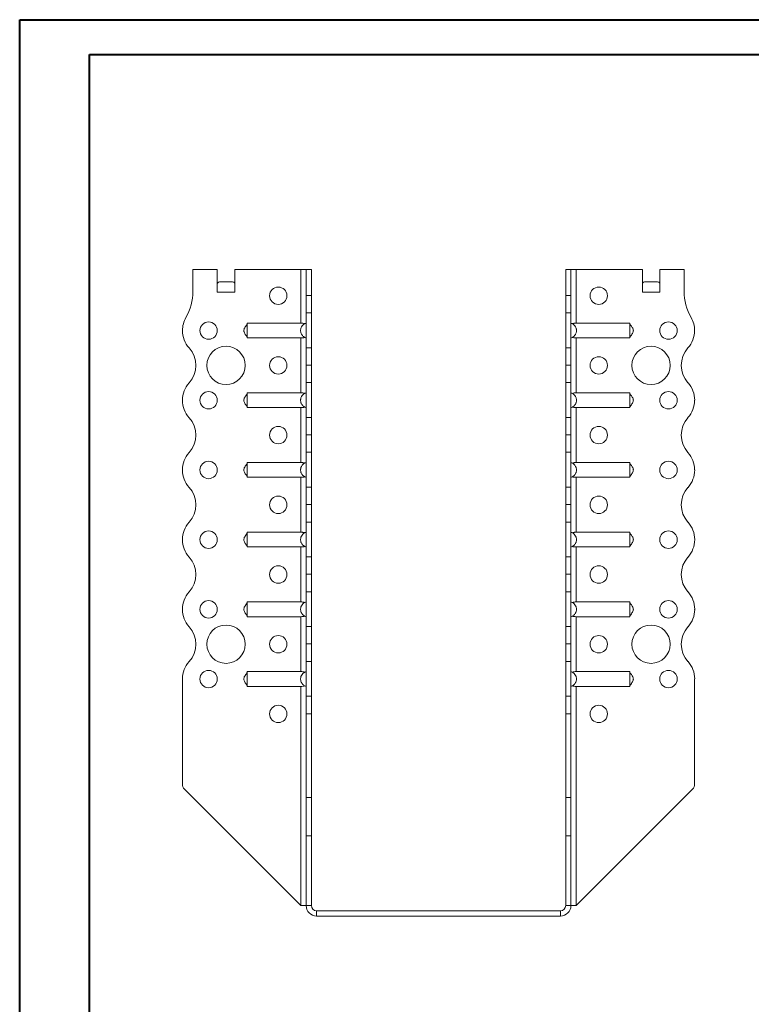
# Model space of a CAD drawing. Header units: millimetres. Extents: x 0 to 210, y 0 to 297.
# Tile 5 of 6: x 0 to 105, y 156 to 297. Entities that reach past the tile are written whole.
import ezdxf

# ---------------------------------------------------------------- set-up
doc = ezdxf.new("R2010")
doc.units = ezdxf.units.MM

msp = doc.modelspace()

# ---------------------------------------------------------------- linework, layer by layer
at = {"color": 7, "linetype": 'Continuous', "lineweight": 40}
for p, q in [((0.08, 0.21), (0.08, 297.21)), ((0.08, 297.21), (210.08, 297.21)), ((10.08, 292.21), (205.08, 292.21)), ((10.08, 5.21), (10.08, 292.21))]:
    msp.add_line(p, q, dxfattribs=at)
at = {"color": 7, "linetype": 'Continuous', "lineweight": 15}
for p, q in [((24.94, 261.36), (24.94, 258.22)), ((28.44, 261.36), (24.94, 261.36)), ((28.44, 258.11), (28.44, 261.36)), ((30.94, 258.11), (30.94, 261.36)), ((40.44, 261.36), (30.94, 261.36)), ((40.44, 261.36), (40.44, 253.67)), ((41.19, 261.36), (40.44, 261.36)), ((41.94, 261.36), (41.19, 261.36)), ((41.19, 257.64), (41.19, 261.36)), ((41.94, 257.64), (41.94, 261.36)), ((78.44, 261.36), (79.19, 261.36)), ((78.44, 257.64), (78.44, 261.36)), ((79.19, 257.64), (79.19, 261.36)), ((79.94, 261.36), (79.19, 261.36)), ((79.94, 253.67), (79.94, 261.36)), ((79.94, 261.36), (89.44, 261.36)), ((89.44, 258.11), (89.44, 261.36)), ((91.94, 258.11), (91.94, 261.36)), ((91.94, 261.36), (95.44, 261.36)), ((95.44, 261.36), (95.44, 258.22)), ((28.76, 259.61), (30.63, 259.61)), ((89.76, 259.61), (91.63, 259.61)), ((28.44, 258.11), (30.94, 258.11)), ((41.19, 257.64), (41.94, 257.64)), ((41.19, 255.14), (41.19, 257.64)), ((41.94, 257.64), (41.94, 255.14)), ((78.44, 257.64), (79.19, 257.64)), ((78.44, 255.14), (78.44, 257.64)), ((79.19, 257.64), (79.19, 255.14)), ((89.44, 258.11), (91.94, 258.11)), ((41.94, 255.14), (41.19, 255.14)), ((41.19, 255.14), (41.19, 250.14)), ((41.94, 250.14), (41.94, 255.14)), ((79.19, 255.14), (78.44, 255.14)), ((78.44, 250.14), (78.44, 255.14)), ((79.19, 250.14), (79.19, 255.14)), ((40.44, 253.67), (32.74, 253.67)), ((79.94, 253.67), (87.64, 253.67)), ((40.44, 251.56), (32.74, 251.56)), ((40.44, 251.56), (40.44, 243.67)), ((79.94, 251.56), (87.64, 251.56)), ((79.94, 243.67), (79.94, 251.56)), ((41.19, 250.14), (41.94, 250.14)), ((41.19, 247.64), (41.19, 250.14)), ((41.94, 250.14), (41.94, 247.64)), ((78.44, 250.14), (79.19, 250.14)), ((78.44, 247.64), (78.44, 250.14)), ((79.19, 250.14), (79.19, 247.64)), ((41.19, 247.64), (41.94, 247.64)), ((41.19, 245.14), (41.19, 247.64)), ((41.94, 247.64), (41.19, 247.64)), ((41.19, 247.64), (41.19, 247.64)), ((41.94, 247.64), (41.94, 245.14)), ((41.94, 247.64), (41.94, 247.64)), ((79.19, 247.64), (78.44, 247.64)), ((78.44, 247.64), (79.19, 247.64)), ((78.44, 247.64), (78.44, 247.64)), ((78.44, 245.14), (78.44, 247.64)), ((79.19, 247.64), (79.19, 247.64)), ((79.19, 247.64), (79.19, 245.14)), ((41.94, 245.14), (41.19, 245.14)), ((41.19, 245.14), (41.19, 240.14)), ((41.94, 240.14), (41.94, 245.14)), ((79.19, 245.14), (78.44, 245.14)), ((78.44, 240.14), (78.44, 245.14)), ((79.19, 240.14), (79.19, 245.14)), ((40.44, 243.67), (32.74, 243.67)), ((79.94, 243.67), (87.64, 243.67)), ((96.94, 242.62), (96.94, 242.62)), ((40.44, 241.56), (32.74, 241.56)), ((40.44, 241.56), (40.44, 233.67)), ((79.94, 241.56), (87.64, 241.56)), ((79.94, 233.67), (79.94, 241.56)), ((41.19, 240.14), (41.94, 240.14)), ((41.19, 237.64), (41.19, 240.14)), ((41.94, 240.14), (41.94, 237.64)), ((78.44, 240.14), (79.19, 240.14)), ((78.44, 237.64), (78.44, 240.14)), ((79.19, 240.14), (79.19, 237.64)), ((41.94, 237.64), (41.19, 237.64)), ((41.19, 237.64), (41.94, 237.64)), ((41.19, 235.14), (41.19, 237.64)), ((41.19, 237.64), (41.19, 237.64)), ((41.94, 237.64), (41.94, 235.14)), ((41.94, 237.64), (41.94, 237.64)), ((78.44, 237.64), (79.19, 237.64)), ((78.44, 235.14), (78.44, 237.64)), ((79.19, 237.64), (78.44, 237.64)), ((78.44, 237.64), (78.44, 237.64)), ((79.19, 237.64), (79.19, 235.14)), ((79.19, 237.64), (79.19, 237.64)), ((41.94, 235.14), (41.19, 235.14)), ((41.19, 235.14), (41.19, 230.14)), ((41.94, 230.14), (41.94, 235.14)), ((79.19, 235.14), (78.44, 235.14)), ((78.44, 230.14), (78.44, 235.14)), ((79.19, 230.14), (79.19, 235.14)), ((40.44, 233.67), (32.74, 233.67)), ((79.94, 233.67), (87.64, 233.67)), ((96.94, 232.61), (96.94, 232.61)), ((40.44, 231.56), (32.74, 231.56)), ((40.44, 231.56), (40.44, 223.67)), ((79.94, 231.56), (87.64, 231.56)), ((79.94, 223.67), (79.94, 231.56)), ((41.19, 230.14), (41.94, 230.14)), ((41.19, 227.64), (41.19, 230.14)), ((41.94, 230.14), (41.94, 227.64)), ((78.44, 230.14), (79.19, 230.14)), ((78.44, 227.64), (78.44, 230.14)), ((79.19, 230.14), (79.19, 227.64)), ((41.19, 227.64), (41.94, 227.64)), ((41.19, 225.14), (41.19, 227.64)), ((41.94, 227.64), (41.19, 227.64)), ((41.19, 227.64), (41.19, 227.64)), ((41.94, 227.64), (41.94, 225.14)), ((41.94, 227.64), (41.94, 227.64)), ((78.44, 227.64), (79.19, 227.64)), ((78.44, 225.14), (78.44, 227.64)), ((79.19, 227.64), (78.44, 227.64)), ((78.44, 227.64), (78.44, 227.64)), ((79.19, 227.64), (79.19, 225.14)), ((79.19, 227.64), (79.19, 227.64)), ((41.94, 225.14), (41.19, 225.14)), ((41.19, 225.14), (41.19, 220.14)), ((41.94, 220.14), (41.94, 225.14)), ((79.19, 225.14), (78.44, 225.14)), ((78.44, 220.14), (78.44, 225.14)), ((79.19, 220.14), (79.19, 225.14)), ((40.44, 223.67), (32.74, 223.67)), ((79.94, 223.67), (87.64, 223.67)), ((96.94, 222.62), (96.94, 222.61)), ((40.44, 221.56), (32.74, 221.56)), ((40.44, 221.56), (40.44, 213.67)), ((79.94, 221.56), (87.64, 221.56)), ((79.94, 213.67), (79.94, 221.56)), ((41.19, 220.14), (41.94, 220.14)), ((41.19, 217.64), (41.19, 220.14)), ((41.94, 220.14), (41.94, 217.64)), ((78.44, 220.14), (79.19, 220.14)), ((78.44, 217.64), (78.44, 220.14)), ((79.19, 220.14), (79.19, 217.64)), ((41.19, 217.64), (41.94, 217.64)), ((41.19, 215.14), (41.19, 217.64)), ((41.94, 217.64), (41.19, 217.64)), ((41.19, 217.64), (41.19, 217.64)), ((41.94, 217.64), (41.94, 215.14)), ((41.94, 217.64), (41.94, 217.64)), ((79.19, 217.64), (78.44, 217.64)), ((78.44, 217.64), (79.19, 217.64)), ((78.44, 217.64), (78.44, 217.64)), ((78.44, 215.14), (78.44, 217.64)), ((79.19, 217.64), (79.19, 217.64)), ((79.19, 217.64), (79.19, 215.14)), ((41.94, 215.14), (41.19, 215.14)), ((41.19, 215.14), (41.19, 210.14)), ((41.94, 210.14), (41.94, 215.14)), ((79.19, 215.14), (78.44, 215.14)), ((78.44, 210.14), (78.44, 215.14)), ((79.19, 210.14), (79.19, 215.14)), ((40.44, 213.67), (32.74, 213.67)), ((79.94, 213.67), (87.64, 213.67)), ((23.44, 212.61), (23.44, 212.61)), ((96.94, 212.62), (96.94, 212.61)), ((40.44, 211.56), (32.74, 211.56)), ((40.44, 211.56), (40.44, 203.67)), ((79.94, 211.56), (87.64, 211.56)), ((79.94, 203.67), (79.94, 211.56)), ((41.19, 210.14), (41.94, 210.14)), ((41.19, 207.64), (41.19, 210.14)), ((41.94, 210.14), (41.94, 207.64)), ((78.44, 210.14), (79.19, 210.14)), ((78.44, 207.64), (78.44, 210.14)), ((79.19, 210.14), (79.19, 207.64)), ((41.94, 207.64), (41.19, 207.64)), ((41.19, 207.64), (41.94, 207.64)), ((41.19, 205.14), (41.19, 207.64)), ((41.19, 207.64), (41.19, 207.64)), ((41.94, 207.64), (41.94, 205.14)), ((41.94, 207.64), (41.94, 207.64)), ((79.19, 207.64), (78.44, 207.64)), ((78.44, 207.64), (79.19, 207.64)), ((78.44, 205.14), (78.44, 207.64)), ((78.44, 207.64), (78.44, 207.64)), ((79.19, 207.64), (79.19, 205.14)), ((79.19, 207.64), (79.19, 207.64)), ((41.94, 205.14), (41.19, 205.14)), ((41.19, 205.14), (41.19, 200.14)), ((41.94, 200.14), (41.94, 205.14)), ((79.19, 205.14), (78.44, 205.14)), ((78.44, 200.14), (78.44, 205.14)), ((79.19, 200.14), (79.19, 205.14)), ((40.44, 203.67), (32.74, 203.67)), ((79.94, 203.67), (87.64, 203.67)), ((23.44, 202.62), (23.44, 187.53)), ((96.94, 202.62), (96.94, 187.53)), ((40.44, 201.56), (32.74, 201.56)), ((40.44, 201.56), (40.44, 170.11)), ((79.94, 201.56), (87.64, 201.56)), ((79.94, 170.11), (79.94, 201.56)), ((41.19, 200.14), (41.94, 200.14)), ((41.19, 197.64), (41.19, 200.14)), ((41.94, 200.14), (41.94, 197.64)), ((78.44, 200.14), (79.19, 200.14)), ((78.44, 197.64), (78.44, 200.14)), ((79.19, 200.14), (79.19, 197.64)), ((41.94, 197.64), (41.19, 197.64)), ((41.19, 185.61), (41.19, 197.64)), ((41.94, 185.61), (41.94, 197.64)), ((79.19, 197.64), (78.44, 197.64)), ((78.44, 185.61), (78.44, 197.64)), ((79.19, 185.61), (79.19, 197.64)), ((40.44, 170.11), (23.74, 186.82)), ((79.94, 170.11), (96.65, 186.82)), ((41.94, 185.61), (41.19, 185.61)), ((41.19, 180.11), (41.19, 185.61)), ((41.94, 180.11), (41.94, 185.61)), ((78.44, 185.61), (79.19, 185.61)), ((78.44, 180.11), (78.44, 185.61)), ((79.19, 180.11), (79.19, 185.61)), ((41.19, 180.11), (41.94, 180.11)), ((41.19, 170.11), (41.19, 180.11)), ((41.94, 170.11), (41.94, 180.11)), ((78.44, 170.11), (78.44, 180.11)), ((78.44, 180.11), (79.19, 180.11)), ((79.19, 170.11), (79.19, 180.11)), ((40.44, 170.11), (41.19, 170.11)), ((41.19, 170.11), (41.94, 170.11)), ((78.44, 170.11), (79.19, 170.11)), ((79.19, 170.11), (79.94, 170.11)), ((42.69, 169.36), (42.69, 168.61)), ((77.69, 169.36), (42.69, 169.36)), ((77.69, 168.61), (42.69, 168.61)), ((77.69, 169.36), (77.69, 168.61))]:
    msp.add_line(p, q, dxfattribs=at)
for centre, radius in [((37.19, 257.61), 1.25), ((83.19, 257.61), 1.25), ((27.19, 252.61), 1.25), ((93.19, 252.61), 1.25), ((29.69, 247.61), 2.75), ((90.69, 247.61), 2.75), ((37.19, 247.61), 1.25), ((83.19, 247.61), 1.25), ((27.19, 242.61), 1.25), ((93.19, 242.61), 1.25), ((37.19, 237.61), 1.25), ((83.19, 237.61), 1.25), ((27.19, 232.61), 1.25), ((93.19, 232.61), 1.25), ((37.19, 227.61), 1.25), ((83.19, 227.61), 1.25), ((27.19, 222.61), 1.25), ((93.19, 222.61), 1.25), ((37.19, 217.61), 1.25), ((83.19, 217.61), 1.25), ((27.19, 212.61), 1.25), ((93.19, 212.61), 1.25), ((29.69, 207.61), 2.75), ((90.69, 207.61), 2.75), ((37.19, 207.61), 1.25), ((83.19, 207.61), 1.25), ((27.19, 202.61), 1.25), ((93.19, 202.61), 1.25), ((37.19, 197.61), 1.25), ((83.19, 197.61), 1.25)]:
    msp.add_circle(centre, radius, dxfattribs=at)
for centre, radius, start, end in [((17.44, 258.22), 7.5, 330.0736, 0), ((102.94, 258.22), 7.5, 180, 209.9264), ((27.19, 252.61), 3.75, 150.0736, 179.9591), ((93.19, 252.61), 3.75, 0.0409, 29.9264), ((27.19, 252.62), 3.75, 180, 221.8123), ((93.19, 252.62), 3.75, 318.1877, 0), ((21.6, 247.61), 3.75, 318.1863, 41.8123), ((98.78, 247.61), 3.75, 138.1877, 221.8196), ((27.19, 242.61), 3.75, 138.1863, 180), ((93.2, 242.62), 3.75, 0, 41.8196), ((27.19, 242.61), 3.75, 180, 221.8137), ((93.19, 242.62), 3.75, 318.1877, 0), ((21.6, 237.61), 3.75, 318.1863, 41.8137), ((98.78, 237.61), 3.75, 138.1877, 221.8123), ((27.19, 232.61), 3.75, 138.1863, 180), ((93.19, 232.61), 3.75, 0, 41.8123), ((27.19, 232.61), 3.75, 180, 221.8137), ((93.2, 232.61), 3.75, 318.1804, 0), ((21.6, 227.61), 3.75, 318.1863, 41.8137), ((98.78, 227.61), 3.75, 138.1804, 221.8196), ((27.19, 222.61), 3.75, 138.1863, 180), ((93.2, 222.62), 3.75, 0, 41.8196), ((27.19, 222.61), 3.75, 180, 221.8137), ((93.2, 222.61), 3.75, 318.1804, 0), ((21.6, 217.61), 3.75, 318.1877, 41.8137), ((98.78, 217.61), 3.75, 138.1804, 221.8196), ((27.19, 212.61), 3.75, 138.1877, 180), ((93.2, 212.62), 3.75, 0, 41.8196), ((27.19, 212.61), 3.75, 180, 221.8196), ((93.2, 212.61), 3.75, 318.1804, 0), ((21.6, 207.61), 3.75, 318.1804, 41.8196), ((98.78, 207.61), 3.75, 138.1804, 221.8196), ((27.19, 202.62), 3.75, 138.1804, 180), ((93.2, 202.62), 3.75, 0, 41.8196), ((24.44, 187.53), 1, 180, 225), ((95.94, 187.53), 1, 315, 0), ((42.69, 170.11), 1.5, 180, 270), ((42.69, 170.11), 0.75, 180, 270), ((77.69, 170.11), 1.5, 270, 360), ((77.69, 170.11), 0.75, 270, 0)]:
    msp.add_arc(centre, radius, start, end, dxfattribs=at)
for centre, start_param, end_param in [((28.76, 258.11), 0, 0.523599), ((30.63, 258.11), 5.759587, 6.283185), ((89.76, 258.11), 0, 0.523599), ((91.63, 258.11), 5.759587, 6.283185)]:
    msp.add_ellipse(centre, major_axis=(0, 1.5), ratio=0.416667, start_param=start_param, end_param=end_param, dxfattribs=at)
for points, knots in [([(32.74, 253.62), (32.73, 253.58), (32.7, 253.51), (32.59, 253.35), (32.45, 253.15), (32.31, 252.92), (32.24, 252.72), (32.24, 252.54), (32.29, 252.37), (32.39, 252.17), (32.52, 251.97), (32.66, 251.8), (32.71, 251.68), (32.74, 251.61)], [0, 0, 0, 0, 0.074836, 0.14371, 0.270797, 0.374245, 0.474653, 0.529435, 0.589306, 0.699735, 0.799242, 0.886571, 1, 1, 1, 1]), ([(32.74, 253.67), (32.74, 253.66), (32.74, 253.64), (32.74, 253.59), (32.74, 253.56), (32.74, 253.49), (32.74, 253.45), (32.74, 253.37), (32.74, 253.32), (32.74, 253.23), (32.74, 253.18), (32.74, 253.08), (32.74, 253.02), (32.74, 252.91), (32.74, 252.85), (32.74, 252.73), (32.74, 252.67), (32.74, 252.5), (32.74, 252.38), (32.74, 252.15), (32.74, 252.05), (32.74, 251.86), (32.74, 251.78), (32.74, 251.67), (32.74, 251.64), (32.74, 251.59), (32.74, 251.57), (32.74, 251.56)], [0, 0, 0, 0, 0.0625, 0.0625, 0.125, 0.125, 0.1875, 0.1875, 0.25, 0.25, 0.3125, 0.3125, 0.375, 0.375, 0.4375, 0.4375, 0.5, 0.5, 0.625, 0.625, 0.75, 0.75, 0.875, 0.875, 0.9375, 0.9375, 1, 1, 1, 1]), ([(41.19, 251.56), (41.14, 251.57), (41.08, 251.59), (40.97, 251.64), (40.92, 251.67), (40.82, 251.74), (40.78, 251.78), (40.69, 251.86), (40.65, 251.91), (40.58, 252), (40.55, 252.05), (40.49, 252.15), (40.47, 252.21), (40.43, 252.32), (40.42, 252.38), (40.4, 252.5), (40.39, 252.56), (40.39, 252.67), (40.4, 252.73), (40.42, 252.85), (40.43, 252.91), (40.49, 253.08), (40.54, 253.18), (40.69, 253.37), (40.77, 253.45), (40.92, 253.56), (40.97, 253.59), (41.08, 253.64), (41.14, 253.66), (41.19, 253.67)], [0, 0, 0, 0, 0.0625, 0.0625, 0.125, 0.125, 0.1875, 0.1875, 0.25, 0.25, 0.3125, 0.3125, 0.375, 0.375, 0.4375, 0.4375, 0.5, 0.5, 0.5625, 0.5625, 0.625, 0.625, 0.75, 0.75, 0.875, 0.875, 0.9375, 0.9375, 1, 1, 1, 1]), ([(40.44, 253.67), (40.49, 253.67), (40.54, 253.67), (40.64, 253.67), (40.69, 253.66), (40.78, 253.65), (40.82, 253.64), (40.9, 253.62), (40.94, 253.6), (40.97, 253.58)], [0, 0, 0, 0, 0.25, 0.25, 0.5, 0.5, 0.75, 0.75, 1, 1, 1, 1]), ([(79.19, 251.56), (79.25, 251.57), (79.31, 251.59), (79.42, 251.64), (79.47, 251.67), (79.57, 251.74), (79.61, 251.78), (79.7, 251.86), (79.74, 251.91), (79.81, 252), (79.84, 252.05), (79.9, 252.15), (79.92, 252.21), (79.96, 252.32), (79.97, 252.38), (79.99, 252.5), (79.99, 252.56), (79.99, 252.67), (79.99, 252.73), (79.97, 252.85), (79.96, 252.91), (79.9, 253.08), (79.84, 253.18), (79.7, 253.37), (79.62, 253.45), (79.47, 253.56), (79.42, 253.59), (79.31, 253.64), (79.25, 253.66), (79.19, 253.67)], [0, 0, 0, 0, 0.0625, 0.0625, 0.125, 0.125, 0.1875, 0.1875, 0.25, 0.25, 0.3125, 0.3125, 0.375, 0.375, 0.4375, 0.4375, 0.5, 0.5, 0.5625, 0.5625, 0.625, 0.625, 0.75, 0.75, 0.875, 0.875, 0.9375, 0.9375, 1, 1, 1, 1]), ([(79.94, 253.67), (79.89, 253.67), (79.84, 253.67), (79.75, 253.67), (79.7, 253.66), (79.61, 253.65), (79.57, 253.64), (79.48, 253.62), (79.45, 253.6), (79.41, 253.58)], [0, 0, 0, 0, 0.25, 0.25, 0.5, 0.5, 0.75, 0.75, 1, 1, 1, 1]), ([(87.64, 253.67), (87.65, 253.66), (87.64, 253.64), (87.64, 253.59), (87.64, 253.56), (87.64, 253.49), (87.64, 253.45), (87.64, 253.37), (87.64, 253.32), (87.64, 253.23), (87.64, 253.18), (87.64, 253.08), (87.64, 253.02), (87.64, 252.91), (87.64, 252.85), (87.64, 252.73), (87.64, 252.67), (87.64, 252.5), (87.64, 252.38), (87.64, 252.15), (87.64, 252.05), (87.64, 251.86), (87.64, 251.78), (87.64, 251.67), (87.64, 251.64), (87.64, 251.59), (87.65, 251.57), (87.64, 251.56)], [0, 0, 0, 0, 0.0625, 0.0625, 0.125, 0.125, 0.1875, 0.1875, 0.25, 0.25, 0.3125, 0.3125, 0.375, 0.375, 0.4375, 0.4375, 0.5, 0.5, 0.625, 0.625, 0.75, 0.75, 0.875, 0.875, 0.9375, 0.9375, 1, 1, 1, 1]), ([(87.64, 251.61), (87.66, 251.65), (87.69, 251.72), (87.8, 251.88), (87.94, 252.08), (88.08, 252.31), (88.15, 252.51), (88.15, 252.68), (88.1, 252.86), (88, 253.06), (87.87, 253.26), (87.73, 253.42), (87.68, 253.55), (87.64, 253.62)], [0, 0, 0, 0, 0.074836, 0.14371, 0.270797, 0.374245, 0.474653, 0.529435, 0.589306, 0.699735, 0.799242, 0.886571, 1, 1, 1, 1]), ([(40.97, 251.65), (40.94, 251.63), (40.9, 251.61), (40.82, 251.59), (40.78, 251.58), (40.64, 251.56), (40.55, 251.56), (40.44, 251.56)], [0, 0, 0, 0, 0.25, 0.25, 0.5, 0.5, 1, 1, 1, 1]), ([(79.41, 251.65), (79.45, 251.63), (79.48, 251.61), (79.56, 251.59), (79.61, 251.58), (79.74, 251.56), (79.84, 251.56), (79.94, 251.56)], [0, 0, 0, 0, 0.25, 0.25, 0.5, 0.5, 1, 1, 1, 1]), ([(32.74, 243.62), (32.73, 243.58), (32.7, 243.51), (32.59, 243.35), (32.45, 243.15), (32.31, 242.92), (32.24, 242.72), (32.24, 242.54), (32.29, 242.37), (32.39, 242.17), (32.52, 241.97), (32.66, 241.8), (32.71, 241.68), (32.74, 241.61)], [0, 0, 0, 0, 0.074836, 0.14371, 0.270797, 0.374245, 0.474653, 0.529435, 0.589306, 0.699735, 0.799242, 0.886571, 1, 1, 1, 1]), ([(32.74, 243.67), (32.74, 243.66), (32.74, 243.64), (32.74, 243.59), (32.74, 243.56), (32.74, 243.49), (32.74, 243.45), (32.74, 243.37), (32.74, 243.32), (32.74, 243.23), (32.74, 243.18), (32.74, 243.08), (32.74, 243.02), (32.74, 242.91), (32.74, 242.85), (32.74, 242.73), (32.74, 242.67), (32.74, 242.5), (32.74, 242.38), (32.74, 242.15), (32.74, 242.05), (32.74, 241.86), (32.74, 241.78), (32.74, 241.67), (32.74, 241.64), (32.74, 241.59), (32.74, 241.57), (32.74, 241.56)], [0, 0, 0, 0, 0.0625, 0.0625, 0.125, 0.125, 0.1875, 0.1875, 0.25, 0.25, 0.3125, 0.3125, 0.375, 0.375, 0.4375, 0.4375, 0.5, 0.5, 0.625, 0.625, 0.75, 0.75, 0.875, 0.875, 0.9375, 0.9375, 1, 1, 1, 1]), ([(41.19, 241.56), (41.14, 241.57), (41.08, 241.59), (40.97, 241.64), (40.92, 241.67), (40.82, 241.74), (40.78, 241.78), (40.69, 241.86), (40.65, 241.91), (40.58, 242), (40.55, 242.05), (40.49, 242.15), (40.47, 242.21), (40.43, 242.32), (40.42, 242.38), (40.4, 242.5), (40.39, 242.56), (40.39, 242.67), (40.4, 242.73), (40.42, 242.85), (40.43, 242.91), (40.49, 243.08), (40.54, 243.18), (40.69, 243.37), (40.77, 243.45), (40.92, 243.56), (40.97, 243.59), (41.08, 243.64), (41.14, 243.66), (41.19, 243.67)], [0, 0, 0, 0, 0.0625, 0.0625, 0.125, 0.125, 0.1875, 0.1875, 0.25, 0.25, 0.3125, 0.3125, 0.375, 0.375, 0.4375, 0.4375, 0.5, 0.5, 0.5625, 0.5625, 0.625, 0.625, 0.75, 0.75, 0.875, 0.875, 0.9375, 0.9375, 1, 1, 1, 1]), ([(40.44, 243.67), (40.49, 243.67), (40.54, 243.67), (40.64, 243.67), (40.69, 243.66), (40.78, 243.65), (40.82, 243.64), (40.9, 243.62), (40.94, 243.6), (40.97, 243.58)], [0, 0, 0, 0, 0.25, 0.25, 0.5, 0.5, 0.75, 0.75, 1, 1, 1, 1]), ([(79.19, 241.56), (79.25, 241.57), (79.31, 241.59), (79.42, 241.64), (79.47, 241.67), (79.57, 241.74), (79.61, 241.78), (79.7, 241.86), (79.74, 241.91), (79.81, 242), (79.84, 242.05), (79.9, 242.15), (79.92, 242.21), (79.96, 242.32), (79.97, 242.38), (79.99, 242.5), (79.99, 242.56), (79.99, 242.67), (79.99, 242.73), (79.97, 242.85), (79.96, 242.91), (79.9, 243.08), (79.84, 243.18), (79.7, 243.37), (79.62, 243.45), (79.47, 243.56), (79.42, 243.59), (79.31, 243.64), (79.25, 243.66), (79.19, 243.67)], [0, 0, 0, 0, 0.0625, 0.0625, 0.125, 0.125, 0.1875, 0.1875, 0.25, 0.25, 0.3125, 0.3125, 0.375, 0.375, 0.4375, 0.4375, 0.5, 0.5, 0.5625, 0.5625, 0.625, 0.625, 0.75, 0.75, 0.875, 0.875, 0.9375, 0.9375, 1, 1, 1, 1]), ([(79.94, 243.67), (79.89, 243.67), (79.84, 243.67), (79.75, 243.67), (79.7, 243.66), (79.56, 243.64), (79.48, 243.62), (79.41, 243.58)], [0, 0, 0, 0, 0.25, 0.25, 0.5, 0.5, 1, 1, 1, 1]), ([(87.64, 243.67), (87.65, 243.66), (87.64, 243.64), (87.64, 243.59), (87.64, 243.56), (87.64, 243.49), (87.64, 243.45), (87.64, 243.37), (87.64, 243.32), (87.64, 243.23), (87.64, 243.18), (87.64, 243.08), (87.64, 243.02), (87.64, 242.91), (87.64, 242.85), (87.64, 242.73), (87.64, 242.67), (87.64, 242.5), (87.64, 242.38), (87.64, 242.15), (87.64, 242.05), (87.64, 241.86), (87.64, 241.78), (87.64, 241.67), (87.64, 241.64), (87.64, 241.59), (87.65, 241.57), (87.64, 241.56)], [0, 0, 0, 0, 0.0625, 0.0625, 0.125, 0.125, 0.1875, 0.1875, 0.25, 0.25, 0.3125, 0.3125, 0.375, 0.375, 0.4375, 0.4375, 0.5, 0.5, 0.625, 0.625, 0.75, 0.75, 0.875, 0.875, 0.9375, 0.9375, 1, 1, 1, 1]), ([(87.64, 241.61), (87.66, 241.65), (87.69, 241.72), (87.8, 241.88), (87.94, 242.08), (88.08, 242.31), (88.15, 242.51), (88.15, 242.68), (88.1, 242.86), (88, 243.06), (87.87, 243.26), (87.73, 243.42), (87.68, 243.55), (87.64, 243.62)], [0, 0, 0, 0, 0.0748357, 0.1437103, 0.2707967, 0.374245, 0.474653, 0.5294349, 0.5893057, 0.6997351, 0.7992425, 0.886571, 1, 1, 1, 1]), ([(40.97, 241.65), (40.94, 241.63), (40.9, 241.61), (40.82, 241.59), (40.78, 241.58), (40.64, 241.56), (40.54, 241.56), (40.44, 241.56)], [0, 0, 0, 0, 0.25, 0.25, 0.5, 0.5, 1, 1, 1, 1]), ([(79.41, 241.65), (79.45, 241.63), (79.48, 241.61), (79.56, 241.59), (79.61, 241.58), (79.74, 241.56), (79.84, 241.56), (79.94, 241.56)], [0, 0, 0, 0, 0.25, 0.25, 0.5, 0.5, 1, 1, 1, 1]), ([(32.74, 233.62), (32.73, 233.58), (32.7, 233.51), (32.59, 233.35), (32.45, 233.15), (32.31, 232.92), (32.24, 232.72), (32.24, 232.54), (32.29, 232.37), (32.39, 232.17), (32.52, 231.97), (32.66, 231.8), (32.71, 231.68), (32.74, 231.61)], [0, 0, 0, 0, 0.0748357, 0.1437103, 0.2707967, 0.374245, 0.474653, 0.5294349, 0.5893057, 0.6997351, 0.7992425, 0.886571, 1, 1, 1, 1]), ([(32.74, 233.67), (32.74, 233.66), (32.74, 233.64), (32.74, 233.59), (32.74, 233.56), (32.74, 233.49), (32.74, 233.45), (32.74, 233.37), (32.74, 233.32), (32.74, 233.23), (32.74, 233.18), (32.74, 233.08), (32.74, 233.02), (32.74, 232.91), (32.74, 232.85), (32.74, 232.73), (32.74, 232.67), (32.74, 232.5), (32.74, 232.38), (32.74, 232.15), (32.74, 232.05), (32.74, 231.86), (32.74, 231.78), (32.74, 231.67), (32.74, 231.64), (32.74, 231.59), (32.74, 231.57), (32.74, 231.56)], [0, 0, 0, 0, 0.0625, 0.0625, 0.125, 0.125, 0.1875, 0.1875, 0.25, 0.25, 0.3125, 0.3125, 0.375, 0.375, 0.4375, 0.4375, 0.5, 0.5, 0.625, 0.625, 0.75, 0.75, 0.875, 0.875, 0.9375, 0.9375, 1, 1, 1, 1]), ([(41.19, 231.56), (41.14, 231.57), (41.08, 231.59), (40.97, 231.64), (40.92, 231.67), (40.82, 231.74), (40.78, 231.78), (40.69, 231.86), (40.65, 231.91), (40.58, 232), (40.55, 232.05), (40.49, 232.15), (40.47, 232.21), (40.43, 232.32), (40.42, 232.38), (40.4, 232.5), (40.39, 232.56), (40.39, 232.67), (40.4, 232.73), (40.42, 232.85), (40.43, 232.91), (40.49, 233.08), (40.54, 233.18), (40.69, 233.37), (40.77, 233.45), (40.92, 233.56), (40.97, 233.59), (41.08, 233.64), (41.14, 233.66), (41.19, 233.67)], [0, 0, 0, 0, 0.0625, 0.0625, 0.125, 0.125, 0.1875, 0.1875, 0.25, 0.25, 0.3125, 0.3125, 0.375, 0.375, 0.4375, 0.4375, 0.5, 0.5, 0.5625, 0.5625, 0.625, 0.625, 0.75, 0.75, 0.875, 0.875, 0.9375, 0.9375, 1, 1, 1, 1]), ([(40.44, 233.67), (40.49, 233.67), (40.54, 233.67), (40.64, 233.67), (40.69, 233.66), (40.78, 233.65), (40.82, 233.64), (40.9, 233.62), (40.94, 233.6), (40.97, 233.58)], [0, 0, 0, 0, 0.25, 0.25, 0.5, 0.5, 0.75, 0.75, 1, 1, 1, 1]), ([(79.19, 231.56), (79.25, 231.57), (79.31, 231.59), (79.42, 231.64), (79.47, 231.67), (79.57, 231.74), (79.61, 231.78), (79.7, 231.86), (79.74, 231.91), (79.81, 232), (79.84, 232.05), (79.9, 232.15), (79.92, 232.21), (79.96, 232.32), (79.97, 232.38), (79.99, 232.5), (79.99, 232.56), (79.99, 232.67), (79.99, 232.73), (79.97, 232.85), (79.96, 232.91), (79.9, 233.08), (79.84, 233.18), (79.7, 233.37), (79.62, 233.45), (79.47, 233.56), (79.42, 233.59), (79.31, 233.64), (79.25, 233.66), (79.19, 233.67)], [0, 0, 0, 0, 0.0625, 0.0625, 0.125, 0.125, 0.1875, 0.1875, 0.25, 0.25, 0.3125, 0.3125, 0.375, 0.375, 0.4375, 0.4375, 0.5, 0.5, 0.5625, 0.5625, 0.625, 0.625, 0.75, 0.75, 0.875, 0.875, 0.9375, 0.9375, 1, 1, 1, 1]), ([(79.94, 233.67), (79.89, 233.67), (79.84, 233.67), (79.75, 233.67), (79.7, 233.66), (79.56, 233.64), (79.48, 233.62), (79.41, 233.58)], [0, 0, 0, 0, 0.25, 0.25, 0.5, 0.5, 1, 1, 1, 1]), ([(87.64, 233.67), (87.65, 233.66), (87.64, 233.64), (87.64, 233.59), (87.64, 233.56), (87.64, 233.49), (87.64, 233.45), (87.64, 233.37), (87.64, 233.32), (87.64, 233.23), (87.64, 233.18), (87.64, 233.08), (87.64, 233.02), (87.64, 232.91), (87.64, 232.85), (87.64, 232.73), (87.64, 232.67), (87.64, 232.5), (87.64, 232.38), (87.64, 232.15), (87.64, 232.05), (87.64, 231.86), (87.64, 231.78), (87.64, 231.67), (87.64, 231.64), (87.64, 231.59), (87.65, 231.57), (87.64, 231.56)], [0, 0, 0, 0, 0.0625, 0.0625, 0.125, 0.125, 0.1875, 0.1875, 0.25, 0.25, 0.3125, 0.3125, 0.375, 0.375, 0.4375, 0.4375, 0.5, 0.5, 0.625, 0.625, 0.75, 0.75, 0.875, 0.875, 0.9375, 0.9375, 1, 1, 1, 1]), ([(87.64, 231.61), (87.66, 231.65), (87.69, 231.72), (87.8, 231.88), (87.94, 232.08), (88.08, 232.31), (88.15, 232.51), (88.15, 232.68), (88.1, 232.86), (88, 233.06), (87.87, 233.26), (87.73, 233.42), (87.68, 233.55), (87.64, 233.62)], [0, 0, 0, 0, 0.074836, 0.14371, 0.270797, 0.374245, 0.474653, 0.529435, 0.589306, 0.699735, 0.799242, 0.886571, 1, 1, 1, 1]), ([(40.97, 231.65), (40.94, 231.63), (40.9, 231.61), (40.82, 231.59), (40.78, 231.58), (40.64, 231.56), (40.54, 231.56), (40.44, 231.56)], [0, 0, 0, 0, 0.25, 0.25, 0.5, 0.5, 1, 1, 1, 1]), ([(79.41, 231.65), (79.45, 231.63), (79.48, 231.61), (79.56, 231.59), (79.61, 231.58), (79.74, 231.56), (79.84, 231.56), (79.94, 231.56)], [0, 0, 0, 0, 0.25, 0.25, 0.5, 0.5, 1, 1, 1, 1]), ([(32.74, 223.62), (32.73, 223.58), (32.7, 223.51), (32.59, 223.35), (32.45, 223.15), (32.31, 222.92), (32.24, 222.72), (32.24, 222.54), (32.29, 222.37), (32.39, 222.17), (32.52, 221.97), (32.66, 221.8), (32.71, 221.68), (32.74, 221.61)], [0, 0, 0, 0, 0.074836, 0.14371, 0.270797, 0.374245, 0.474653, 0.529435, 0.589306, 0.699735, 0.799242, 0.886571, 1, 1, 1, 1]), ([(32.74, 223.67), (32.74, 223.66), (32.74, 223.64), (32.74, 223.59), (32.74, 223.56), (32.74, 223.49), (32.74, 223.45), (32.74, 223.37), (32.74, 223.32), (32.74, 223.23), (32.74, 223.18), (32.74, 223.08), (32.74, 223.02), (32.74, 222.91), (32.74, 222.85), (32.74, 222.73), (32.74, 222.67), (32.74, 222.5), (32.74, 222.38), (32.74, 222.15), (32.74, 222.05), (32.74, 221.86), (32.74, 221.78), (32.74, 221.67), (32.74, 221.64), (32.74, 221.59), (32.74, 221.57), (32.74, 221.56)], [0, 0, 0, 0, 0.0625, 0.0625, 0.125, 0.125, 0.1875, 0.1875, 0.25, 0.25, 0.3125, 0.3125, 0.375, 0.375, 0.4375, 0.4375, 0.5, 0.5, 0.625, 0.625, 0.75, 0.75, 0.875, 0.875, 0.9375, 0.9375, 1, 1, 1, 1]), ([(41.19, 221.56), (41.14, 221.57), (41.08, 221.59), (40.97, 221.64), (40.92, 221.67), (40.82, 221.74), (40.78, 221.78), (40.69, 221.86), (40.65, 221.91), (40.58, 222), (40.55, 222.05), (40.49, 222.15), (40.47, 222.21), (40.43, 222.32), (40.42, 222.38), (40.4, 222.5), (40.39, 222.56), (40.39, 222.67), (40.4, 222.73), (40.42, 222.85), (40.43, 222.91), (40.49, 223.08), (40.54, 223.18), (40.69, 223.37), (40.77, 223.45), (40.92, 223.56), (40.97, 223.59), (41.08, 223.64), (41.14, 223.66), (41.19, 223.67)], [0, 0, 0, 0, 0.0625, 0.0625, 0.125, 0.125, 0.1875, 0.1875, 0.25, 0.25, 0.3125, 0.3125, 0.375, 0.375, 0.4375, 0.4375, 0.5, 0.5, 0.5625, 0.5625, 0.625, 0.625, 0.75, 0.75, 0.875, 0.875, 0.9375, 0.9375, 1, 1, 1, 1]), ([(40.44, 223.67), (40.49, 223.67), (40.54, 223.67), (40.64, 223.67), (40.69, 223.66), (40.78, 223.65), (40.82, 223.64), (40.9, 223.62), (40.94, 223.6), (40.97, 223.58)], [0, 0, 0, 0, 0.25, 0.25, 0.5, 0.5, 0.75, 0.75, 1, 1, 1, 1]), ([(79.19, 221.56), (79.25, 221.57), (79.31, 221.59), (79.42, 221.64), (79.47, 221.67), (79.57, 221.74), (79.61, 221.78), (79.7, 221.86), (79.74, 221.91), (79.81, 222), (79.84, 222.05), (79.9, 222.15), (79.92, 222.21), (79.96, 222.32), (79.97, 222.38), (79.99, 222.5), (79.99, 222.56), (79.99, 222.67), (79.99, 222.73), (79.97, 222.85), (79.96, 222.91), (79.9, 223.08), (79.84, 223.18), (79.7, 223.37), (79.62, 223.45), (79.47, 223.56), (79.42, 223.59), (79.31, 223.64), (79.25, 223.66), (79.19, 223.67)], [0, 0, 0, 0, 0.0625, 0.0625, 0.125, 0.125, 0.1875, 0.1875, 0.25, 0.25, 0.3125, 0.3125, 0.375, 0.375, 0.4375, 0.4375, 0.5, 0.5, 0.5625, 0.5625, 0.625, 0.625, 0.75, 0.75, 0.875, 0.875, 0.9375, 0.9375, 1, 1, 1, 1]), ([(79.94, 223.67), (79.89, 223.67), (79.84, 223.67), (79.75, 223.67), (79.7, 223.66), (79.56, 223.64), (79.48, 223.62), (79.41, 223.58)], [0, 0, 0, 0, 0.25, 0.25, 0.5, 0.5, 1, 1, 1, 1]), ([(87.64, 223.67), (87.65, 223.66), (87.64, 223.64), (87.64, 223.59), (87.64, 223.56), (87.64, 223.49), (87.64, 223.45), (87.64, 223.37), (87.64, 223.32), (87.64, 223.23), (87.64, 223.18), (87.64, 223.08), (87.64, 223.02), (87.64, 222.91), (87.64, 222.85), (87.64, 222.73), (87.64, 222.67), (87.64, 222.5), (87.64, 222.38), (87.64, 222.15), (87.64, 222.05), (87.64, 221.86), (87.64, 221.78), (87.64, 221.67), (87.64, 221.64), (87.64, 221.59), (87.65, 221.57), (87.64, 221.56)], [0, 0, 0, 0, 0.0625, 0.0625, 0.125, 0.125, 0.1875, 0.1875, 0.25, 0.25, 0.3125, 0.3125, 0.375, 0.375, 0.4375, 0.4375, 0.5, 0.5, 0.625, 0.625, 0.75, 0.75, 0.875, 0.875, 0.9375, 0.9375, 1, 1, 1, 1]), ([(87.64, 221.61), (87.66, 221.65), (87.69, 221.72), (87.8, 221.88), (87.94, 222.08), (88.08, 222.31), (88.15, 222.51), (88.15, 222.68), (88.1, 222.86), (88, 223.06), (87.87, 223.26), (87.73, 223.42), (87.68, 223.55), (87.64, 223.62)], [0, 0, 0, 0, 0.074836, 0.14371, 0.270797, 0.374245, 0.474653, 0.529435, 0.589306, 0.699735, 0.799242, 0.886571, 1, 1, 1, 1]), ([(40.97, 221.65), (40.94, 221.63), (40.9, 221.61), (40.82, 221.59), (40.78, 221.58), (40.64, 221.56), (40.54, 221.56), (40.44, 221.56)], [0, 0, 0, 0, 0.25, 0.25, 0.5, 0.5, 1, 1, 1, 1]), ([(79.41, 221.65), (79.45, 221.63), (79.48, 221.61), (79.56, 221.59), (79.61, 221.58), (79.74, 221.56), (79.84, 221.56), (79.94, 221.56)], [0, 0, 0, 0, 0.25, 0.25, 0.5, 0.5, 1, 1, 1, 1]), ([(32.74, 213.62), (32.73, 213.58), (32.7, 213.51), (32.59, 213.35), (32.45, 213.15), (32.31, 212.92), (32.24, 212.72), (32.24, 212.54), (32.29, 212.37), (32.39, 212.17), (32.52, 211.97), (32.66, 211.8), (32.71, 211.68), (32.74, 211.61)], [0, 0, 0, 0, 0.0748357, 0.1437103, 0.2707967, 0.374245, 0.474653, 0.5294349, 0.5893057, 0.6997351, 0.7992425, 0.886571, 1, 1, 1, 1]), ([(32.74, 213.67), (32.74, 213.66), (32.74, 213.64), (32.74, 213.59), (32.74, 213.56), (32.74, 213.49), (32.74, 213.45), (32.74, 213.37), (32.74, 213.32), (32.74, 213.23), (32.74, 213.18), (32.74, 213.08), (32.74, 213.02), (32.74, 212.91), (32.74, 212.85), (32.74, 212.73), (32.74, 212.67), (32.74, 212.5), (32.74, 212.38), (32.74, 212.15), (32.74, 212.05), (32.74, 211.86), (32.74, 211.78), (32.74, 211.67), (32.74, 211.64), (32.74, 211.59), (32.74, 211.57), (32.74, 211.56)], [0, 0, 0, 0, 0.0625, 0.0625, 0.125, 0.125, 0.1875, 0.1875, 0.25, 0.25, 0.3125, 0.3125, 0.375, 0.375, 0.4375, 0.4375, 0.5, 0.5, 0.625, 0.625, 0.75, 0.75, 0.875, 0.875, 0.9375, 0.9375, 1, 1, 1, 1]), ([(41.19, 211.56), (41.14, 211.57), (41.08, 211.59), (40.97, 211.64), (40.92, 211.67), (40.82, 211.74), (40.78, 211.78), (40.69, 211.86), (40.65, 211.91), (40.58, 212), (40.55, 212.05), (40.49, 212.15), (40.47, 212.21), (40.43, 212.32), (40.42, 212.38), (40.4, 212.5), (40.39, 212.56), (40.39, 212.67), (40.4, 212.73), (40.42, 212.85), (40.43, 212.91), (40.49, 213.08), (40.54, 213.18), (40.69, 213.37), (40.77, 213.45), (40.92, 213.56), (40.97, 213.59), (41.08, 213.64), (41.14, 213.66), (41.19, 213.67)], [0, 0, 0, 0, 0.0625, 0.0625, 0.125, 0.125, 0.1875, 0.1875, 0.25, 0.25, 0.3125, 0.3125, 0.375, 0.375, 0.4375, 0.4375, 0.5, 0.5, 0.5625, 0.5625, 0.625, 0.625, 0.75, 0.75, 0.875, 0.875, 0.9375, 0.9375, 1, 1, 1, 1]), ([(40.44, 213.67), (40.49, 213.67), (40.54, 213.67), (40.64, 213.67), (40.69, 213.66), (40.78, 213.65), (40.82, 213.64), (40.9, 213.62), (40.94, 213.6), (40.97, 213.58)], [0, 0, 0, 0, 0.25, 0.25, 0.5, 0.5, 0.75, 0.75, 1, 1, 1, 1]), ([(79.19, 211.56), (79.25, 211.57), (79.31, 211.59), (79.42, 211.64), (79.47, 211.67), (79.57, 211.74), (79.61, 211.78), (79.7, 211.86), (79.74, 211.91), (79.81, 212), (79.84, 212.05), (79.9, 212.15), (79.92, 212.21), (79.96, 212.32), (79.97, 212.38), (79.99, 212.5), (79.99, 212.56), (79.99, 212.67), (79.99, 212.73), (79.97, 212.85), (79.96, 212.91), (79.9, 213.08), (79.84, 213.18), (79.7, 213.37), (79.62, 213.45), (79.47, 213.56), (79.42, 213.59), (79.31, 213.64), (79.25, 213.66), (79.19, 213.67)], [0, 0, 0, 0, 0.0625, 0.0625, 0.125, 0.125, 0.1875, 0.1875, 0.25, 0.25, 0.3125, 0.3125, 0.375, 0.375, 0.4375, 0.4375, 0.5, 0.5, 0.5625, 0.5625, 0.625, 0.625, 0.75, 0.75, 0.875, 0.875, 0.9375, 0.9375, 1, 1, 1, 1]), ([(79.94, 213.67), (79.89, 213.67), (79.84, 213.67), (79.75, 213.67), (79.7, 213.66), (79.56, 213.64), (79.48, 213.62), (79.41, 213.58)], [0, 0, 0, 0, 0.25, 0.25, 0.5, 0.5, 1, 1, 1, 1]), ([(87.64, 213.67), (87.65, 213.66), (87.64, 213.64), (87.64, 213.59), (87.64, 213.56), (87.64, 213.49), (87.64, 213.45), (87.64, 213.37), (87.64, 213.32), (87.64, 213.23), (87.64, 213.18), (87.64, 213.08), (87.64, 213.02), (87.64, 212.91), (87.64, 212.85), (87.64, 212.73), (87.64, 212.67), (87.64, 212.5), (87.64, 212.38), (87.64, 212.15), (87.64, 212.05), (87.64, 211.86), (87.64, 211.78), (87.64, 211.67), (87.64, 211.64), (87.64, 211.59), (87.65, 211.57), (87.64, 211.56)], [0, 0, 0, 0, 0.0625, 0.0625, 0.125, 0.125, 0.1875, 0.1875, 0.25, 0.25, 0.3125, 0.3125, 0.375, 0.375, 0.4375, 0.4375, 0.5, 0.5, 0.625, 0.625, 0.75, 0.75, 0.875, 0.875, 0.9375, 0.9375, 1, 1, 1, 1]), ([(87.64, 211.61), (87.66, 211.65), (87.69, 211.72), (87.8, 211.88), (87.94, 212.08), (88.08, 212.31), (88.15, 212.51), (88.15, 212.68), (88.1, 212.86), (88, 213.06), (87.87, 213.26), (87.73, 213.42), (87.68, 213.55), (87.64, 213.62)], [0, 0, 0, 0, 0.074836, 0.14371, 0.270797, 0.374245, 0.474653, 0.529435, 0.589306, 0.699735, 0.799242, 0.886571, 1, 1, 1, 1]), ([(40.97, 211.65), (40.94, 211.63), (40.9, 211.61), (40.82, 211.59), (40.78, 211.58), (40.64, 211.56), (40.54, 211.56), (40.44, 211.56)], [0, 0, 0, 0, 0.25, 0.25, 0.5, 0.5, 1, 1, 1, 1]), ([(79.41, 211.65), (79.45, 211.63), (79.48, 211.61), (79.56, 211.59), (79.61, 211.58), (79.74, 211.56), (79.84, 211.56), (79.94, 211.56)], [0, 0, 0, 0, 0.25, 0.25, 0.5, 0.5, 1, 1, 1, 1]), ([(32.74, 203.62), (32.73, 203.58), (32.7, 203.51), (32.59, 203.35), (32.45, 203.15), (32.31, 202.92), (32.24, 202.72), (32.24, 202.54), (32.29, 202.37), (32.39, 202.17), (32.52, 201.97), (32.66, 201.8), (32.71, 201.68), (32.74, 201.61)], [0, 0, 0, 0, 0.074836, 0.14371, 0.270797, 0.374245, 0.474653, 0.529435, 0.589306, 0.699735, 0.799242, 0.886571, 1, 1, 1, 1]), ([(32.74, 203.67), (32.74, 203.66), (32.74, 203.64), (32.74, 203.59), (32.74, 203.56), (32.74, 203.49), (32.74, 203.45), (32.74, 203.37), (32.74, 203.32), (32.74, 203.23), (32.74, 203.18), (32.74, 203.08), (32.74, 203.02), (32.74, 202.91), (32.74, 202.85), (32.74, 202.73), (32.74, 202.67), (32.74, 202.5), (32.74, 202.38), (32.74, 202.15), (32.74, 202.05), (32.74, 201.86), (32.74, 201.78), (32.74, 201.67), (32.74, 201.64), (32.74, 201.59), (32.74, 201.57), (32.74, 201.56)], [0, 0, 0, 0, 0.0625, 0.0625, 0.125, 0.125, 0.1875, 0.1875, 0.25, 0.25, 0.3125, 0.3125, 0.375, 0.375, 0.4375, 0.4375, 0.5, 0.5, 0.625, 0.625, 0.75, 0.75, 0.875, 0.875, 0.9375, 0.9375, 1, 1, 1, 1]), ([(41.19, 201.56), (41.14, 201.57), (41.08, 201.59), (40.97, 201.64), (40.92, 201.67), (40.82, 201.74), (40.78, 201.78), (40.69, 201.86), (40.65, 201.91), (40.58, 202), (40.55, 202.05), (40.49, 202.15), (40.47, 202.21), (40.43, 202.32), (40.42, 202.38), (40.4, 202.5), (40.39, 202.56), (40.39, 202.67), (40.4, 202.73), (40.42, 202.85), (40.43, 202.91), (40.49, 203.08), (40.54, 203.18), (40.69, 203.37), (40.77, 203.45), (40.92, 203.56), (40.97, 203.59), (41.08, 203.64), (41.14, 203.66), (41.19, 203.67)], [0, 0, 0, 0, 0.0625, 0.0625, 0.125, 0.125, 0.1875, 0.1875, 0.25, 0.25, 0.3125, 0.3125, 0.375, 0.375, 0.4375, 0.4375, 0.5, 0.5, 0.5625, 0.5625, 0.625, 0.625, 0.75, 0.75, 0.875, 0.875, 0.9375, 0.9375, 1, 1, 1, 1]), ([(40.44, 203.67), (40.49, 203.67), (40.54, 203.67), (40.64, 203.67), (40.69, 203.66), (40.78, 203.65), (40.82, 203.64), (40.9, 203.62), (40.94, 203.6), (40.97, 203.58)], [0, 0, 0, 0, 0.25, 0.25, 0.5, 0.5, 0.75, 0.75, 1, 1, 1, 1]), ([(79.19, 201.56), (79.25, 201.57), (79.31, 201.59), (79.42, 201.64), (79.47, 201.67), (79.57, 201.74), (79.61, 201.78), (79.7, 201.86), (79.74, 201.91), (79.81, 202), (79.84, 202.05), (79.9, 202.15), (79.92, 202.21), (79.96, 202.32), (79.97, 202.38), (79.99, 202.5), (79.99, 202.56), (79.99, 202.67), (79.99, 202.73), (79.97, 202.85), (79.96, 202.91), (79.9, 203.08), (79.84, 203.18), (79.7, 203.37), (79.62, 203.45), (79.47, 203.56), (79.42, 203.59), (79.31, 203.64), (79.25, 203.66), (79.19, 203.67)], [0, 0, 0, 0, 0.0625, 0.0625, 0.125, 0.125, 0.1875, 0.1875, 0.25, 0.25, 0.3125, 0.3125, 0.375, 0.375, 0.4375, 0.4375, 0.5, 0.5, 0.5625, 0.5625, 0.625, 0.625, 0.75, 0.75, 0.875, 0.875, 0.9375, 0.9375, 1, 1, 1, 1]), ([(79.94, 203.67), (79.89, 203.67), (79.84, 203.67), (79.75, 203.67), (79.7, 203.66), (79.56, 203.64), (79.48, 203.62), (79.41, 203.58)], [0, 0, 0, 0, 0.25, 0.25, 0.5, 0.5, 1, 1, 1, 1]), ([(87.64, 203.67), (87.65, 203.66), (87.64, 203.64), (87.64, 203.59), (87.64, 203.56), (87.64, 203.49), (87.64, 203.45), (87.64, 203.37), (87.64, 203.32), (87.64, 203.23), (87.64, 203.18), (87.64, 203.08), (87.64, 203.02), (87.64, 202.91), (87.64, 202.85), (87.64, 202.73), (87.64, 202.67), (87.64, 202.5), (87.64, 202.38), (87.64, 202.15), (87.64, 202.05), (87.64, 201.86), (87.64, 201.78), (87.64, 201.67), (87.64, 201.64), (87.64, 201.59), (87.65, 201.57), (87.64, 201.56)], [0, 0, 0, 0, 0.0625, 0.0625, 0.125, 0.125, 0.1875, 0.1875, 0.25, 0.25, 0.3125, 0.3125, 0.375, 0.375, 0.4375, 0.4375, 0.5, 0.5, 0.625, 0.625, 0.75, 0.75, 0.875, 0.875, 0.9375, 0.9375, 1, 1, 1, 1]), ([(87.64, 201.61), (87.66, 201.65), (87.69, 201.72), (87.8, 201.88), (87.94, 202.08), (88.08, 202.31), (88.15, 202.51), (88.15, 202.68), (88.1, 202.86), (88, 203.06), (87.87, 203.26), (87.73, 203.42), (87.68, 203.55), (87.64, 203.62)], [0, 0, 0, 0, 0.074836, 0.14371, 0.270797, 0.374245, 0.474653, 0.529435, 0.589306, 0.699735, 0.799242, 0.886571, 1, 1, 1, 1]), ([(40.97, 201.65), (40.94, 201.63), (40.9, 201.61), (40.82, 201.59), (40.78, 201.58), (40.64, 201.56), (40.54, 201.56), (40.44, 201.56)], [0, 0, 0, 0, 0.25, 0.25, 0.5, 0.5, 1, 1, 1, 1]), ([(79.41, 201.65), (79.45, 201.63), (79.48, 201.61), (79.56, 201.59), (79.61, 201.58), (79.74, 201.56), (79.84, 201.56), (79.94, 201.56)], [0, 0, 0, 0, 0.25, 0.25, 0.5, 0.5, 1, 1, 1, 1])]:
    msp.add_open_spline(points, degree=3, knots=knots, dxfattribs=at)

doc.saveas('drawing.dxf')
